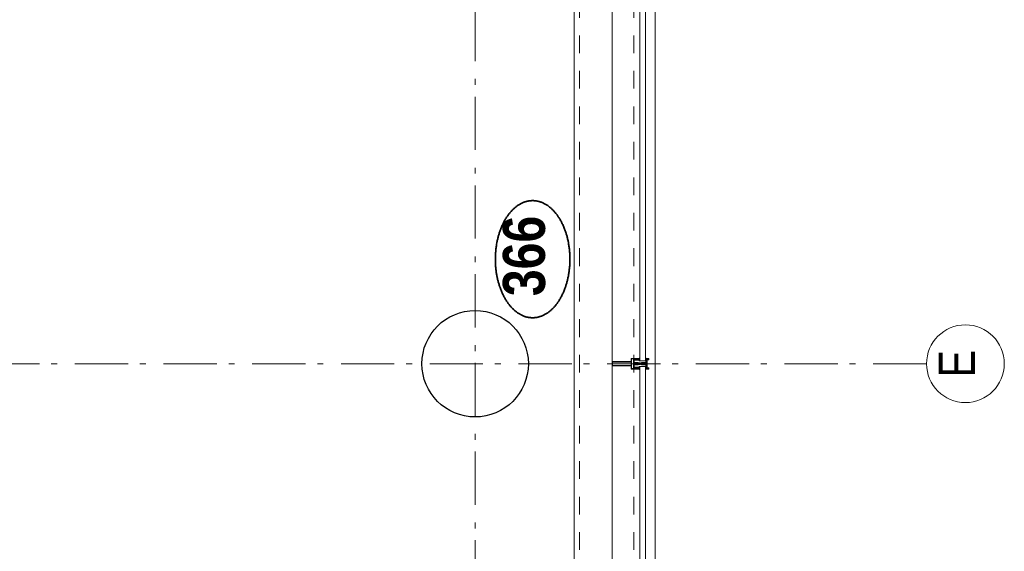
# Model space of a CAD drawing. Header units: millimetres. Extents: x 164654 to 368283, y 131426 to 252133.
# Tile 134 of 144: x 357348 to 361972, y 240707 to 243204. Entities that reach past the tile are written whole.
import ezdxf
from ezdxf.enums import TextEntityAlignment as Align

# ---------------------------------------------------------------- set-up
doc = ezdxf.new("R2010")
doc.units = ezdxf.units.MM
doc.header["$LTSCALE"] = 400
doc.linetypes.add('STYLE_01', pattern=[0.416641, 0.208282, -0.208359])
doc.linetypes.add('STYLE_06', pattern=[1.041641, 0.625, -0.208282, 0.069427, -0.138931])
for name, color, linetype, lineweight in [('Detailaanduiding', 5, 'Continuous', 70), ('mat-beton (ihwg)', 5, 'Continuous', 25), ('mat-glas', 5, 'Continuous', 15), ('None', 7, 'Continuous', 9)]:
    doc.layers.add(name, color=color, linetype=linetype, lineweight=lineweight)
doc.styles.add('Arial Narrow', font='ARIALN.TTF', dxfattribs={"height": 222.25})
doc.styles.add('Arial Narrow (bold)', font='ARIALNB.TTF', dxfattribs={"height": 172.861111})
doc.styles.get("Standard").update_dxf_attribs({"font": 'arial.ttf'})

# ---------------------------------------------------------------- blocks, each defined once
blk = doc.blocks.new('*U437')
at = {"layer": 'None', "color": 8, "linetype": 'Continuous', "lineweight": 9, "flags": 128}
for points in [[(52231.2, -35283), (52231.2, -35283, 0.390793), (52232.8, -35281.7), (52232.8, -35281.7, 0.390793), (52231.6, -35280), (52231.6, -35280, -0.352623), (52230.1, -35278.1), (52230.1, -35271.3), (52230.1, -35271.3, 0.414214), (52229.8, -35271), (52228.5, -35271), (52228, -35271.2), (52228, -35271.2, -0.520293), (52227.7, -35271), (52227.7, -35268.3), (52227.9, -35268.2), (52227.9, -35266.2), (52227.9, -35266.2, -0.577863), (52227.9, -35265.9), (52228, -35265.9), (52228, -35265.9, 0.366605), (52228.3, -35265.7), (52228.3, -35265.7, 0.366605), (52228.1, -35265.3), (52228.1, -35265.3, -0.130834), (52226.8, -35264.3), (52226.8, -35264.3, 0.439074), (52225.3, -35264.3), (52225.3, -35264.3, -0.133252), (52224, -35265.3), (52224, -35265.3, 0.366605), (52223.8, -35265.7), (52223.8, -35265.7, 0.366605), (52224.1, -35265.9), (52224.2, -35265.9), (52224.2, -35265.9, -0.577455), (52224.3, -35266.2), (52224.3, -35268.2), (52224.4, -35268.3), (52224.4, -35271), (52224.4, -35271, -0.52048), (52224.1, -35271.2), (52223.6, -35271), (52221.4, -35271), (52221.4, -35271, 0.414214), (52221.1, -35271.3), (52221.1, -35279.1), (52221.1, -35279.1, -0.255976), (52220.1, -35280.8), (52220.1, -35280.8, 0.749676), (52220.8, -35283), (52224.9, -35283), (52224.9, -35283, 0.414214), (52226.9, -35281), (52226.9, -35281, -0.402808), (52227.3, -35280.5), (52227.3, -35280.5, -0.402808), (52227.9, -35281), (52227.9, -35281, 0.233259), (52228.1, -35281.3), (52231.4, -35281.8), (52231.4, -35281.8, -0.419014), (52231.5, -35281.9), (52231.5, -35281.9, -0.419014), (52231.4, -35282), (52230.1, -35282), (52230.1, -35282, 0.414214), (52229.6, -35282.5), (52229.6, -35282.5, 0.414214), (52230.1, -35283)], [(52225.3, -35280), (52225.3, -35280, -0.552342), (52225.9, -35281.2), (52225.9, -35281.2, -0.263556), (52224.2, -35282.2), (52220.7, -35282.2), (52220.7, -35282.2, -0.437017), (52220.4, -35281.9), (52220.4, -35281.9, -0.437017), (52220.7, -35281.6), (52220.7, -35281.6, 0.396568), (52222.4, -35280.3), (52222.4, -35280.3, -0.418874), (52222.9, -35279.8)], [(52271.1, -35270.8), (52271.1, -35255), (52269.1, -35255), (52223, -35255), (52221.1, -35255), (52221.1, -35270.8), (52223.9, -35270.8), (52223.9, -35266.2), (52223.4, -35266.2), (52223.4, -35264.8), (52223.9, -35264.8), (52223.9, -35262.9), (52224.2, -35262.7), (52224.2, -35258.5), (52224.2, -35258.5, -0.414214), (52225.9, -35256.8), (52225.9, -35256.8), (52225.9, -35256.8, -0.414214), (52227.6, -35258.5), (52227.6, -35262.7), (52227.9, -35262.9), (52227.9, -35264.8), (52228.4, -35264.8), (52228.4, -35266.2), (52227.9, -35266.2), (52227.9, -35270.8), (52229.7, -35270.8), (52229.7, -35258), (52229.7, -35258, -0.414214), (52230.9, -35256.8), (52230.9, -35256.8), (52239.5, -35256.8), (52239.5, -35256.8, -0.414214), (52240.7, -35258), (52240.7, -35275), (52242.1, -35275), (52242.1, -35277.8), (52241.7, -35278.2), (52242.1, -35278.6), (52242.1, -35279.2), (52241.7, -35279.6), (52242.1, -35280), (52242.1, -35280.6), (52241.7, -35281), (52242.1, -35282), (52242.1, -35286.8), (52243.8, -35286.8), (52243.8, -35276), (52243.8, -35276, -0.414214), (52246, -35273.8), (52246.1, -35273.8), (52246.1, -35273.8, -0.414214), (52248.3, -35276), (52248.3, -35286.8), (52250, -35286.8), (52250, -35282), (52250.4, -35281), (52250, -35280.6), (52250, -35280), (52250.4, -35279.6), (52250, -35279.2), (52250, -35278.6), (52250.4, -35278.2), (52250, -35277.8), (52250, -35275), (52251.4, -35275), (52251.4, -35258), (52251.4, -35258, -0.414214), (52252.6, -35256.8), (52252.6, -35256.8), (52261.2, -35256.8), (52261.2, -35256.8, -0.414214), (52262.4, -35258), (52262.4, -35270.8), (52264.3, -35270.8), (52264.3, -35266.2), (52263.8, -35266.2), (52263.8, -35264.8), (52264.3, -35264.8), (52264.3, -35262.9), (52264.5, -35262.7), (52264.5, -35258.5), (52264.5, -35258.5, -0.414214), (52266.2, -35256.8), (52266.2, -35256.8), (52266.2, -35256.8, -0.414214), (52267.9, -35258.5), (52267.9, -35262.7), (52268.2, -35262.9), (52268.2, -35264.8), (52268.7, -35264.8), (52268.7, -35266.2), (52268.2, -35266.2), (52268.2, -35270.8)], [(52223.1, -35274.1), (52223.1, -35274.1, -0.414214), (52223.9, -35273.2), (52223.9, -35273.2, -0.414214), (52224.8, -35274.1), (52224.8, -35277), (52224.8, -35277, -0.414214), (52223.9, -35277.8), (52223.9, -35277.8, -0.414214), (52223.1, -35277)], [(52225.1, -35266, -0.29188), (52225.3, -35265.5), (52225.8, -35265.1), (52225.8, -35265.1, -0.344328), (52226.4, -35265.1), (52226.9, -35265.5), (52226.9, -35265.5, -0.29188), (52227, -35266), (52226.6, -35267.7), (52226.6, -35267.7, -0.348796), (52226.1, -35268.2), (52226.1, -35268.2, -0.348796), (52225.5, -35267.7), (52225.1, -35266)], [(52227.2, -35277.8, -0.414214), (52226.4, -35277), (52226.4, -35274.1), (52226.4, -35274.1, -0.414214), (52227.2, -35273.2), (52227.2, -35273.2, -0.414214), (52228.1, -35274.1), (52228.1, -35277), (52228.1, -35277, -0.414214), (52227.2, -35277.8)], [(52260.9, -35283), (52260.9, -35283, -0.390793), (52259.3, -35281.7), (52259.3, -35281.7, -0.390793), (52260.5, -35280), (52260.5, -35280, 0.352623), (52262.1, -35278.1), (52262.1, -35271.3), (52262.1, -35271.3, -0.414214), (52262.4, -35271), (52263.6, -35271), (52264.1, -35271.2), (52264.1, -35271.2, 0.520293), (52264.4, -35271), (52264.4, -35268.3), (52264.3, -35268.2), (52264.3, -35266.2), (52264.3, -35266.2, 0.577863), (52264.2, -35265.9), (52264.1, -35265.9), (52264.1, -35265.9, -0.366605), (52263.8, -35265.7), (52263.8, -35265.7, -0.366605), (52264, -35265.3), (52264, -35265.3, 0.130834), (52265.3, -35264.3), (52265.3, -35264.3, -0.439074), (52266.8, -35264.3), (52266.8, -35264.3, 0.133252), (52268.1, -35265.3), (52268.1, -35265.3, -0.366605), (52268.3, -35265.7), (52268.3, -35265.7, -0.366605), (52268, -35265.9), (52267.9, -35265.9), (52267.9, -35265.9, 0.577455), (52267.9, -35266.2), (52267.9, -35268.2), (52267.7, -35268.3), (52267.7, -35271), (52267.7, -35271, 0.52048), (52268, -35271.2), (52268.5, -35271), (52270.8, -35271), (52270.8, -35271, -0.414214), (52271.1, -35271.3), (52271.1, -35279.1), (52271.1, -35279.1, 0.255976), (52272, -35280.8), (52272, -35280.8, -0.749676), (52271.3, -35283), (52267.3, -35283), (52267.3, -35283, -0.414214), (52265.3, -35281), (52265.3, -35281, 0.402808), (52264.8, -35280.5), (52264.8, -35280.5, 0.402808), (52264.3, -35281), (52264.3, -35281, -0.233259), (52264, -35281.3), (52260.7, -35281.8), (52260.7, -35281.8, 0.419014), (52260.6, -35281.9), (52260.6, -35281.9, 0.419014), (52260.7, -35282), (52262, -35282), (52262, -35282, -0.414214), (52262.5, -35282.5), (52262.5, -35282.5, -0.414214), (52262, -35283)], [(52264.9, -35277.8, 0.414214), (52265.8, -35277), (52265.8, -35274.1), (52265.8, -35274.1, 0.414214), (52264.9, -35273.2), (52264.9, -35273.2, 0.414214), (52264.1, -35274.1), (52264.1, -35277), (52264.1, -35277, 0.414214), (52264.9, -35277.8)], [(52267, -35266, 0.29188), (52266.9, -35265.5), (52266.4, -35265.1), (52266.4, -35265.1, 0.344328), (52265.8, -35265.1), (52265.3, -35265.5), (52265.3, -35265.5, 0.29188), (52265.1, -35266), (52265.5, -35267.7), (52265.5, -35267.7, 0.348796), (52266.1, -35268.2), (52266.1, -35268.2, 0.348796), (52266.6, -35267.7), (52267, -35266)], [(52266.8, -35280), (52266.8, -35280, 0.552342), (52266.2, -35281.2), (52266.2, -35281.2, 0.263556), (52267.9, -35282.2), (52271.4, -35282.2), (52271.4, -35282.2, 0.437017), (52271.7, -35281.9), (52271.7, -35281.9, 0.437017), (52271.4, -35281.6), (52271.4, -35281.6, -0.396568), (52269.7, -35280.3), (52269.7, -35280.3, 0.418874), (52269.2, -35279.8)], [(52269.1, -35274.1), (52269.1, -35274.1, 0.414214), (52268.2, -35273.2), (52268.2, -35273.2, 0.414214), (52267.4, -35274.1), (52267.4, -35277), (52267.4, -35277, 0.414214), (52268.2, -35277.8), (52268.2, -35277.8, 0.414214), (52269.1, -35277)]]:
    blk.add_lwpolyline(points, format="xyb", close=True, dxfattribs=at)
blk.add_lwpolyline([(52250.1, -35256.8), (52250.1, -35272.5), (52242, -35272.5), (52242, -35256.8)], close=True, dxfattribs=at)
blk = doc.blocks.new('*U438')
at = {"layer": 'None', "color": 7}
blk.add_blockref('*U437', (0, 0), dxfattribs=at)
blk = doc.blocks.new('*U439')
at = {"layer": 'None', "color": 8, "linetype": 'Continuous', "lineweight": 9, "flags": 128}
for points in [[(52236.1, -35153), (52256.1, -35153), (52256.1, -35243), (52271.1, -35243), (52271.1, -35255), (52221.1, -35255), (52221.1, -35243), (52236.1, -35243)], [(52238.1, -35155), (52238.1, -35243), (52254.1, -35243), (52254.1, -35155)], [(52254.1, -35245), (52238.1, -35245), (52223.1, -35245), (52223.1, -35253), (52269.1, -35253), (52269.1, -35245)]]:
    blk.add_lwpolyline(points, close=True, dxfattribs=at)
blk = doc.blocks.new('*U440')
at = {"layer": 'None', "color": 7}
for name in ['*U439', '*U438']:
    blk.add_blockref(name, (0, 0), dxfattribs=at)
blk = doc.blocks.new('*U441')
at = {"layer": 'None', "color": 8, "linetype": 'Continuous', "lineweight": 9}
for p, q in [((52222.1, -35313.1), (52223.1, -35317.1)), ((52244.1, -35313.1), (52222.1, -35313.1)), ((52223.1, -35317.1), (52222.1, -35318.1)), ((52222.1, -35318.1), (52223.1, -35320.1)), ((52223.1, -35320.1), (52224.1, -35321.1)), ((52224.1, -35321.1), (52224.1, -35323.1)), ((52224.1, -35323.1), (52225.1, -35323.1)), ((52225.1, -35316.1), (52226.1, -35315.1)), ((52225.1, -35322.1), (52225.1, -35316.1)), ((52225.1, -35323.1), (52225.1, -35322.1)), ((52226.1, -35315.1), (52266.1, -35315.1)), ((52246.1, -35311.1), (52244.1, -35312.1)), ((52244.1, -35312.1), (52244.1, -35313.1)), ((52247.1, -35312.1), (52246.1, -35311.1)), ((52247.1, -35313.1), (52247.1, -35312.1)), ((52269.1, -35313.1), (52247.1, -35313.1)), ((52266.1, -35315.1), (52266.1, -35316.1)), ((52266.1, -35316.1), (52266.1, -35322.1)), ((52266.1, -35322.1), (52266.1, -35323.1)), ((52266.1, -35323.1), (52267.1, -35323.1)), ((52267.1, -35323.1), (52268.1, -35321.1)), ((52268.1, -35317.1), (52269.1, -35313.1)), ((52269.1, -35318.1), (52268.1, -35317.1)), ((52268.1, -35320.1), (52269.1, -35318.1)), ((52268.1, -35321.1), (52268.1, -35320.1))]:
    blk.add_line(p, q, dxfattribs=at)
at = {"layer": 'None', "color": 8, "linetype": 'Continuous', "lineweight": 9, "flags": 128}
blk.add_lwpolyline([(52269.1, -35313.1), (52247.1, -35313.1), (52247.1, -35312.1), (52246.1, -35311.1), (52244.1, -35312.1), (52244.1, -35313.1), (52222.1, -35313.1), (52223.1, -35317.1), (52223.1, -35317.1), (52223.1, -35317.1), (52222.1, -35318.1), (52222.1, -35318.1), (52223.1, -35320.1), (52224.1, -35321.1), (52224.1, -35323.1), (52225.1, -35323.1), (52225.1, -35323.1), (52225.1, -35322.1), (52225.1, -35316.1), (52226.1, -35315.1), (52266.1, -35315.1), (52266.1, -35316.1), (52266.1, -35322.1), (52266.1, -35323.1), (52267.1, -35323.1), (52267.1, -35323.1), (52268.1, -35321.1), (52268.1, -35320.1), (52269.1, -35318.1), (52269.1, -35318.1), (52268.1, -35317.1), (52268.1, -35317.1), (52268.1, -35317.1)], close=True, dxfattribs=at)
at = {"layer": 'None', "color": 0, "flags": 1}
blk.add_attdef('GRUPPE', (52222.1, -35330.8), '', height=4.23, dxfattribs=at)
blk = doc.blocks.new('*U442')
at = {"layer": 'None', "color": 8, "linetype": 'Continuous', "lineweight": 9}
for p, q in [((52245.1, -35279.1), (52244.1, -35280.1)), ((52244.1, -35280.1), (52244.1, -35281.1)), ((52244.1, -35281.1), (52244.1, -35283.1)), ((52244.1, -35283.1), (52244.1, -35284.1)), ((52244.1, -35284.1), (52244.1, -35286.1)), ((52246.1, -35278.1), (52245.1, -35279.1)), ((52245.1, -35280.1), (52246.1, -35279.1)), ((52245.1, -35282.1), (52245.1, -35280.1)), ((52245.1, -35283.1), (52245.1, -35282.1)), ((52245.1, -35284.1), (52245.1, -35283.1)), ((52245.1, -35286.1), (52245.1, -35284.1)), ((52247.1, -35279.1), (52246.1, -35278.1)), ((52246.1, -35279.1), (52247.1, -35280.1)), ((52248.1, -35280.1), (52247.1, -35279.1)), ((52247.1, -35280.1), (52247.1, -35282.1)), ((52247.1, -35282.1), (52247.1, -35283.1)), ((52247.1, -35283.1), (52247.1, -35284.1)), ((52247.1, -35284.1), (52247.1, -35286.1)), ((52248.1, -35281.1), (52248.1, -35280.1)), ((52248.1, -35283.1), (52248.1, -35281.1)), ((52248.1, -35284.1), (52248.1, -35283.1)), ((52248.1, -35286.1), (52248.1, -35284.1)), ((52243.1, -35291.1), (52241.1, -35291.1)), ((52241.1, -35291.1), (52241.1, -35308.1)), ((52241.1, -35308.1), (52241.1, -35309.1)), ((52241.1, -35309.1), (52242.1, -35309.1)), ((52242.1, -35293.1), (52243.1, -35293.1)), ((52242.1, -35296.1), (52242.1, -35293.1)), ((52243.1, -35297.1), (52242.1, -35296.1)), ((52242.1, -35303.1), (52243.1, -35302.1)), ((52242.1, -35307.1), (52242.1, -35303.1)), ((52243.1, -35307.1), (52242.1, -35307.1)), ((52242.1, -35309.1), (52243.1, -35309.1)), ((52244.1, -35290.1), (52243.1, -35291.1)), ((52243.1, -35293.1), (52245.1, -35293.1)), ((52243.1, -35296.1), (52243.1, -35297.1)), ((52244.1, -35296.1), (52243.1, -35296.1)), ((52243.1, -35302.1), (52245.1, -35300.1)), ((52243.1, -35308.1), (52243.1, -35307.1)), ((52243.1, -35309.1), (52243.1, -35308.1)), ((52244.1, -35286.1), (52244.1, -35288.1)), ((52244.1, -35288.1), (52244.1, -35289.1)), ((52244.1, -35289.1), (52244.1, -35290.1)), ((52246.1, -35295.1), (52244.1, -35296.1)), ((52245.1, -35288.1), (52245.1, -35286.1)), ((52245.1, -35290.1), (52245.1, -35288.1)), ((52246.1, -35291.1), (52245.1, -35290.1)), ((52245.1, -35293.1), (52246.1, -35292.1)), ((52245.1, -35300.1), (52247.1, -35300.1)), ((52247.1, -35290.1), (52246.1, -35291.1)), ((52246.1, -35292.1), (52248.1, -35293.1)), ((52248.1, -35296.1), (52246.1, -35295.1)), ((52247.1, -35286.1), (52247.1, -35287.1)), ((52247.1, -35287.1), (52247.1, -35288.1)), ((52247.1, -35288.1), (52247.1, -35290.1)), ((52247.1, -35300.1), (52249.1, -35302.1)), ((52248.1, -35288.1), (52248.1, -35286.1)), ((52248.1, -35289.1), (52248.1, -35288.1)), ((52248.1, -35290.1), (52248.1, -35289.1)), ((52249.1, -35291.1), (52248.1, -35290.1)), ((52248.1, -35293.1), (52249.1, -35293.1)), ((52249.1, -35296.1), (52248.1, -35296.1)), ((52251.1, -35291.1), (52249.1, -35291.1)), ((52249.1, -35293.1), (52250.1, -35293.1)), ((52249.1, -35297.1), (52249.1, -35296.1)), ((52250.1, -35296.1), (52249.1, -35297.1)), ((52249.1, -35302.1), (52250.1, -35303.1)), ((52249.1, -35307.1), (52249.1, -35308.1)), ((52250.1, -35307.1), (52249.1, -35307.1)), ((52249.1, -35308.1), (52249.1, -35309.1)), ((52249.1, -35309.1), (52250.1, -35309.1)), ((52250.1, -35293.1), (52250.1, -35296.1)), ((52250.1, -35303.1), (52250.1, -35307.1)), ((52250.1, -35309.1), (52251.1, -35309.1)), ((52251.1, -35308.1), (52251.1, -35291.1)), ((52251.1, -35309.1), (52251.1, -35308.1))]:
    blk.add_line(p, q, dxfattribs=at)
at = {"layer": 'None', "color": 8, "linetype": 'Continuous', "lineweight": 9, "flags": 128}
for points in [[(52241.1, -35291.1), (52241.1, -35308.1), (52241.1, -35309.1), (52242.1, -35309.1), (52243.1, -35309.1), (52243.1, -35308.1), (52243.1, -35307.1), (52243.1, -35307.1), (52242.1, -35307.1), (52242.1, -35303.1), (52243.1, -35302.1), (52245.1, -35300.1), (52247.1, -35300.1), (52249.1, -35302.1), (52250.1, -35303.1), (52250.1, -35307.1), (52249.1, -35307.1), (52249.1, -35307.1), (52249.1, -35308.1), (52249.1, -35309.1), (52250.1, -35309.1), (52251.1, -35309.1), (52251.1, -35308.1), (52251.1, -35291.1), (52249.1, -35291.1), (52248.1, -35290.1), (52248.1, -35289.1), (52248.1, -35288.1), (52248.1, -35286.1), (52248.1, -35284.1), (52248.1, -35284.1), (52248.1, -35284.1), (52248.1, -35283.1), (52248.1, -35281.1), (52248.1, -35280.1), (52247.1, -35279.1), (52247.1, -35279.1), (52246.1, -35278.1), (52245.1, -35279.1), (52245.1, -35279.1), (52244.1, -35280.1), (52244.1, -35281.1), (52244.1, -35283.1), (52244.1, -35284.1), (52244.1, -35284.1), (52244.1, -35284.1), (52244.1, -35286.1), (52244.1, -35288.1), (52244.1, -35289.1), (52244.1, -35290.1), (52243.1, -35291.1)], [(52249.1, -35293.1), (52250.1, -35293.1), (52250.1, -35296.1), (52249.1, -35297.1), (52249.1, -35297.1), (52249.1, -35296.1), (52248.1, -35296.1), (52246.1, -35295.1), (52244.1, -35296.1), (52243.1, -35296.1), (52243.1, -35297.1), (52242.1, -35296.1), (52242.1, -35293.1), (52243.1, -35293.1), (52245.1, -35293.1), (52246.1, -35292.1), (52248.1, -35293.1)]]:
    blk.add_lwpolyline(points, close=True, dxfattribs=at)
blk.add_lwpolyline([(52247.1, -35290.1), (52246.1, -35291.1), (52245.1, -35290.1), (52245.1, -35288.1), (52245.1, -35288.1), (52245.1, -35286.1), (52245.1, -35284.1), (52245.1, -35283.1), (52245.1, -35283.1), (52245.1, -35282.1), (52245.1, -35282.1), (52245.1, -35280.1), (52246.1, -35279.1), (52247.1, -35280.1), (52247.1, -35282.1), (52247.1, -35282.1), (52247.1, -35283.1), (52247.1, -35283.1), (52247.1, -35284.1), (52247.1, -35286.1), (52247.1, -35287.1), (52247.1, -35287.1), (52247.1, -35288.1), (52247.1, -35288.1), (52247.1, -35290.1)], dxfattribs=at)
at = {"layer": 'None', "color": 0, "flags": 1}
blk.add_attdef('GRUPPE', (52241.1, -35316.8), '', height=4.23, dxfattribs=at)
blk = doc.blocks.new('*U443')
at = {"layer": 'None', "color": 8, "linetype": 'Continuous', "lineweight": 9}
for p, q in [((52219.1, -35310.1), (52221.1, -35310.1)), ((52219.1, -35311.1), (52219.1, -35310.1)), ((52220.1, -35311.1), (52219.1, -35311.1)), ((52221.1, -35312.1), (52220.1, -35311.1)), ((52221.1, -35310.1), (52222.1, -35311.1)), ((52221.1, -35313.1), (52221.1, -35312.1)), ((52244.1, -35313.1), (52221.1, -35313.1)), ((52222.1, -35311.1), (52223.1, -35311.1)), ((52223.1, -35311.1), (52224.1, -35310.1)), ((52224.1, -35310.1), (52225.1, -35311.1)), ((52225.1, -35311.1), (52226.1, -35310.1)), ((52226.1, -35310.1), (52227.1, -35311.1)), ((52227.1, -35311.1), (52228.1, -35310.1)), ((52228.1, -35310.1), (52229.1, -35310.1)), ((52229.1, -35310.1), (52229.1, -35311.1)), ((52229.1, -35311.1), (52230.1, -35311.1)), ((52230.1, -35310.1), (52231.1, -35310.1)), ((52230.1, -35311.1), (52230.1, -35310.1)), ((52231.1, -35310.1), (52231.1, -35311.1)), ((52231.1, -35311.1), (52232.1, -35311.1)), ((52232.1, -35310.1), (52233.1, -35310.1)), ((52232.1, -35311.1), (52232.1, -35310.1)), ((52233.1, -35310.1), (52235.1, -35311.1)), ((52235.1, -35311.1), (52241.1, -35311.1)), ((52241.1, -35311.1), (52243.1, -35311.1)), ((52242.1, -35305.1), (52243.1, -35305.1)), ((52243.1, -35306.1), (52242.1, -35305.1)), ((52243.1, -35305.1), (52245.1, -35302.1)), ((52244.1, -35306.1), (52243.1, -35306.1)), ((52243.1, -35310.1), (52244.1, -35308.1)), ((52243.1, -35311.1), (52243.1, -35310.1)), ((52244.1, -35308.1), (52244.1, -35306.1)), ((52245.1, -35312.1), (52244.1, -35313.1)), ((52245.1, -35302.1), (52246.1, -35302.1)), ((52246.1, -35303.1), (52245.1, -35304.1)), ((52245.1, -35304.1), (52245.1, -35308.1)), ((52245.1, -35308.1), (52246.1, -35309.1)), ((52246.1, -35311.1), (52245.1, -35312.1)), ((52246.1, -35302.1), (52247.1, -35302.1)), ((52247.1, -35304.1), (52246.1, -35303.1)), ((52246.1, -35309.1), (52247.1, -35308.1)), ((52247.1, -35312.1), (52246.1, -35311.1)), ((52247.1, -35302.1), (52249.1, -35305.1)), ((52247.1, -35308.1), (52247.1, -35304.1)), ((52248.1, -35313.1), (52247.1, -35312.1)), ((52248.1, -35306.1), (52248.1, -35308.1)), ((52249.1, -35306.1), (52248.1, -35306.1)), ((52248.1, -35308.1), (52249.1, -35310.1)), ((52271.1, -35313.1), (52248.1, -35313.1)), ((52250.1, -35305.1), (52249.1, -35306.1)), ((52249.1, -35305.1), (52250.1, -35305.1)), ((52249.1, -35310.1), (52249.1, -35311.1)), ((52249.1, -35311.1), (52251.1, -35311.1)), ((52251.1, -35311.1), (52257.1, -35311.1)), ((52257.1, -35311.1), (52259.1, -35310.1)), ((52259.1, -35310.1), (52260.1, -35310.1)), ((52260.1, -35310.1), (52260.1, -35311.1)), ((52260.1, -35311.1), (52261.1, -35311.1)), ((52261.1, -35310.1), (52262.1, -35310.1)), ((52261.1, -35311.1), (52261.1, -35310.1)), ((52262.1, -35310.1), (52262.1, -35311.1)), ((52262.1, -35311.1), (52263.1, -35311.1)), ((52263.1, -35310.1), (52264.1, -35310.1)), ((52263.1, -35311.1), (52263.1, -35310.1)), ((52264.1, -35310.1), (52265.1, -35311.1)), ((52265.1, -35311.1), (52266.1, -35310.1)), ((52266.1, -35310.1), (52267.1, -35311.1)), ((52267.1, -35311.1), (52268.1, -35310.1)), ((52268.1, -35310.1), (52269.1, -35311.1)), ((52269.1, -35311.1), (52271.1, -35310.1)), ((52271.1, -35310.1), (52273.1, -35310.1)), ((52272.1, -35311.1), (52271.1, -35313.1)), ((52273.1, -35311.1), (52272.1, -35311.1)), ((52273.1, -35310.1), (52273.1, -35311.1))]:
    blk.add_line(p, q, dxfattribs=at)
at = {"layer": 'None', "color": 8, "linetype": 'Continuous', "lineweight": 9, "flags": 128}
blk.add_lwpolyline([(52221.1, -35313.1), (52221.1, -35312.1), (52220.1, -35311.1), (52219.1, -35311.1), (52219.1, -35310.1), (52219.1, -35310.1), (52219.1, -35310.1), (52219.1, -35310.1), (52219.1, -35310.1), (52219.1, -35310.1), (52221.1, -35310.1), (52222.1, -35311.1), (52223.1, -35311.1), (52224.1, -35310.1), (52224.1, -35310.1), (52224.1, -35310.1), (52224.1, -35310.1), (52224.1, -35310.1), (52225.1, -35311.1), (52225.1, -35311.1), (52225.1, -35311.1), (52225.1, -35311.1), (52225.1, -35311.1), (52226.1, -35310.1), (52226.1, -35310.1), (52226.1, -35310.1), (52226.1, -35310.1), (52226.1, -35310.1), (52227.1, -35311.1), (52227.1, -35311.1), (52227.1, -35311.1), (52227.1, -35311.1), (52228.1, -35310.1), (52228.1, -35310.1), (52228.1, -35310.1), (52228.1, -35310.1), (52229.1, -35310.1), (52229.1, -35311.1), (52229.1, -35311.1), (52230.1, -35311.1), (52230.1, -35311.1), (52230.1, -35310.1), (52230.1, -35310.1), (52230.1, -35310.1), (52231.1, -35310.1), (52231.1, -35310.1), (52231.1, -35311.1), (52231.1, -35311.1), (52232.1, -35311.1), (52232.1, -35311.1), (52232.1, -35311.1), (52232.1, -35310.1), (52232.1, -35310.1), (52233.1, -35310.1), (52233.1, -35310.1), (52233.1, -35310.1), (52233.1, -35310.1), (52235.1, -35311.1), (52241.1, -35311.1), (52243.1, -35311.1), (52243.1, -35310.1), (52244.1, -35308.1), (52244.1, -35306.1), (52244.1, -35306.1), (52244.1, -35306.1), (52243.1, -35306.1), (52243.1, -35306.1), (52242.1, -35305.1), (52243.1, -35305.1), (52245.1, -35302.1), (52246.1, -35302.1), (52247.1, -35302.1), (52249.1, -35305.1), (52250.1, -35305.1), (52249.1, -35306.1), (52249.1, -35306.1), (52248.1, -35306.1), (52248.1, -35306.1), (52248.1, -35306.1), (52248.1, -35308.1), (52249.1, -35310.1), (52249.1, -35311.1), (52251.1, -35311.1), (52257.1, -35311.1), (52259.1, -35310.1), (52259.1, -35310.1), (52259.1, -35310.1), (52259.1, -35310.1), (52260.1, -35310.1), (52260.1, -35310.1), (52260.1, -35311.1), (52260.1, -35311.1), (52260.1, -35311.1), (52261.1, -35311.1), (52261.1, -35310.1), (52261.1, -35310.1), (52262.1, -35310.1), (52262.1, -35310.1), (52262.1, -35310.1), (52262.1, -35311.1), (52262.1, -35311.1), (52263.1, -35311.1), (52263.1, -35311.1), (52263.1, -35310.1), (52264.1, -35310.1), (52264.1, -35310.1), (52264.1, -35310.1), (52264.1, -35310.1), (52265.1, -35311.1), (52265.1, -35311.1), (52265.1, -35311.1), (52265.1, -35311.1), (52265.1, -35311.1), (52266.1, -35310.1), (52266.1, -35310.1), (52266.1, -35310.1), (52266.1, -35310.1), (52266.1, -35310.1), (52267.1, -35311.1), (52267.1, -35311.1), (52267.1, -35311.1), (52267.1, -35311.1), (52267.1, -35311.1), (52268.1, -35310.1), (52268.1, -35310.1), (52268.1, -35310.1), (52268.1, -35310.1), (52268.1, -35310.1), (52269.1, -35311.1), (52269.1, -35311.1), (52271.1, -35310.1), (52273.1, -35310.1), (52273.1, -35310.1), (52273.1, -35310.1), (52273.1, -35310.1), (52273.1, -35310.1), (52273.1, -35310.1), (52273.1, -35311.1), (52272.1, -35311.1), (52271.1, -35313.1), (52248.1, -35313.1), (52248.1, -35313.1), (52247.1, -35312.1), (52246.1, -35311.1), (52245.1, -35312.1), (52244.1, -35313.1), (52244.1, -35313.1), (52221.1, -35313.1)], dxfattribs=at)
blk.add_lwpolyline([(52247.1, -35304.1), (52246.1, -35303.1), (52245.1, -35304.1), (52245.1, -35308.1), (52246.1, -35309.1), (52247.1, -35308.1)], close=True, dxfattribs=at)
at = {"layer": 'None', "color": 0, "flags": 1}
blk.add_attdef('GRUPPE', (52219.1, -35320.8), '', height=4.23, dxfattribs=at)
blk = doc.blocks.new('*U444')
at = {"layer": 'None', "color": 8, "linetype": 'Continuous', "lineweight": 9}
for p, q in [((52221.1, -35325.1), (52221.1, -35313.1)), ((52221.1, -35313.1), (52222.1, -35313.1)), ((52227.1, -35325.1), (52221.1, -35325.1)), ((52222.1, -35313.1), (52223.1, -35317.1)), ((52223.1, -35317.1), (52222.1, -35318.1)), ((52222.1, -35318.1), (52222.1, -35324.1)), ((52222.1, -35324.1), (52226.1, -35324.1)), ((52226.1, -35316.1), (52265.1, -35316.1)), ((52226.1, -35324.1), (52226.1, -35316.1)), ((52227.1, -35317.1), (52227.1, -35325.1)), ((52264.1, -35317.1), (52227.1, -35317.1)), ((52264.1, -35325.1), (52264.1, -35317.1)), ((52271.1, -35325.1), (52264.1, -35325.1)), ((52265.1, -35316.1), (52265.1, -35324.1)), ((52265.1, -35324.1), (52270.1, -35324.1)), ((52269.1, -35317.1), (52270.1, -35313.1)), ((52270.1, -35317.1), (52269.1, -35317.1)), ((52270.1, -35313.1), (52271.1, -35313.1)), ((52270.1, -35324.1), (52270.1, -35317.1)), ((52271.1, -35313.1), (52271.1, -35325.1))]:
    blk.add_line(p, q, dxfattribs=at)
blk.add_lwpolyline([(52221.1, -35313.1), (52222.1, -35313.1), (52223.1, -35317.1), (52222.1, -35318.1), (52222.1, -35324.1), (52226.1, -35324.1), (52226.1, -35316.1), (52265.1, -35316.1), (52265.1, -35324.1), (52270.1, -35324.1), (52270.1, -35317.1), (52269.1, -35317.1), (52270.1, -35313.1), (52271.1, -35313.1), (52271.1, -35325.1), (52264.1, -35325.1), (52264.1, -35317.1), (52227.1, -35317.1), (52227.1, -35325.1), (52221.1, -35325.1)], close=True, dxfattribs=at)
at = {"layer": 'None', "color": 3}
for name in ['*U442', '*U443', '*U441']:
    blk.add_blockref(name, (0, 0), dxfattribs=at)
blk = doc.blocks.new('*U445')
at = {"layer": 'None', "color": 7}
for name in ['*U440', '*U444']:
    blk.add_blockref(name, (0, 0), dxfattribs=at)
blk = doc.blocks.new('*U518')
at = {"layer": 'mat-glas', "color": 140, "linetype": 'Continuous', "lineweight": 15}
for points in [[(52233.1, -35310), (50459.1, -35310), (50459.1, -35283), (52233.1, -35283)], [(52259.1, -35310), (54033.1, -35310), (54033.1, -35283), (52259.1, -35283)]]:
    blk.add_lwpolyline(points, close=True, dxfattribs=at)
at = {"layer": 'None', "color": 43, "linetype": 'Continuous', "lineweight": 9}
for p, q in [((58111.1, -34975.5), (43205.4, -34975.5)), ((58491.1, -35355.5), (43205.4, -35355.5))]:
    blk.add_line(p, q, dxfattribs=at)
at = {"layer": 'None', "color": 8, "linetype": 'Continuous', "lineweight": 5}
blk.add_line((43269.9, -35153), (58279.1, -35153), dxfattribs=at)
at = {"layer": 'None', "color": 8, "linetype": 'STYLE_01', "lineweight": 5}
for points in [[(43205.4, -35000), (58136.1, -35000), (58136.1, -20069.5)], [(43205.4, -35255), (58391.1, -35255), (58391.1, -20069.5)]]:
    blk.add_lwpolyline(points, dxfattribs=at)
at = {"layer": 'None', "color": 7}
blk.add_blockref('*U445', (0, 0), dxfattribs=at)
blk = doc.blocks.new('Kolom O 500')
at = {"layer": 'mat-beton (ihwg)', "lineweight": 25}
blk.add_circle((0, 0), 250, dxfattribs=at)
blk = doc.blocks.new('Detail')
at = {"layer": 'Detailaanduiding', "color": 1, "linetype": 'Continuous', "lineweight": 35}
blk.add_open_spline([(-134.1, 153.9), (-70.3, 177.4), (77, 177.4), (140.9, 153.9), (204.7, 130.5), (241.5, 89.9), (278.4, 49.3), (278.4, 2.4), (278.4, -44.5), (241.5, -85.1), (204.7, -125.7), (140.9, -149.2), (77, -172.6), (-70.3, -172.6), (-134.1, -149.2), (-198, -125.7), (-234.8, -85.1), (-271.6, -44.5), (-271.6, 2.4), (-271.6, 49.3), (-234.8, 89.9), (-198, 130.5), (-134.1, 153.9)], degree=2, knots=[0, 0, 0, 0.097932, 0.195864, 0.195864, 0.280023, 0.280023, 0.347931, 0.347931, 0.415846, 0.415846, 0.5, 0.5, 0.597932, 0.695864, 0.695864, 0.780023, 0.780023, 0.847931, 0.847931, 0.915846, 0.915846, 1, 1, 1], dxfattribs=at)
at = {"layer": 'Detailaanduiding', "style": 'Arial Narrow (bold)'}
blk.add_attdef('Detail', text='', height=197.6, dxfattribs=at).set_placement((-170.2, 142.2), align=Align.TOP_LEFT)
at = {"layer": 'None', "color": 0, "flags": 1}
blk.add_attdef('Fragment', (-271.6, -528.2), '', height=197.6, dxfattribs=at)
blk = doc.blocks.new('*U1642')
at = {"layer": 'None', "color": 43, "linetype": 'Continuous', "lineweight": 9}
blk.add_circle((52246.1, -36812.6), 182.6, dxfattribs=at)
at = {"layer": 'None', "color": 43, "insert": (52246.1, -36687.7), "char_height": 169.3, "width": 160.91, "attachment_point": 2, "style": 'Arial Narrow'}
blk.add_mtext('E', dxfattribs=at)

msp = doc.modelspace()

# ---------------------------------------------------------------- linework, layer by layer
at = {"layer": 'None', "color": 43, "linetype": 'STYLE_06', "lineweight": 9}
for p, q in [((359486.97992, 251591.69912), (359486.97992, 217871.79849)), ((361606.97992, 241587.75849), (329361.34606, 241587.75849))]:
    msp.add_line(p, q, dxfattribs=at)

# ---------------------------------------------------------------- block references
at = {"layer": 'Detailaanduiding', "color": 7, "rotation": 90}
msp.add_blockref('Detail', (359759.34286, 242075.40241), dxfattribs=at).add_auto_attribs({'Detail': '366'})
at = {"layer": 'None', "color": 7, "rotation": 90}
for name, p in [('*U518', (324976.97992, 189341.69912)), ('*U1642', (324976.97992, 189341.69912)), ('Kolom O 500', (359486.97992, 241587.75849))]:
    msp.add_blockref(name, p, dxfattribs=at)

doc.saveas('drawing.dxf')
